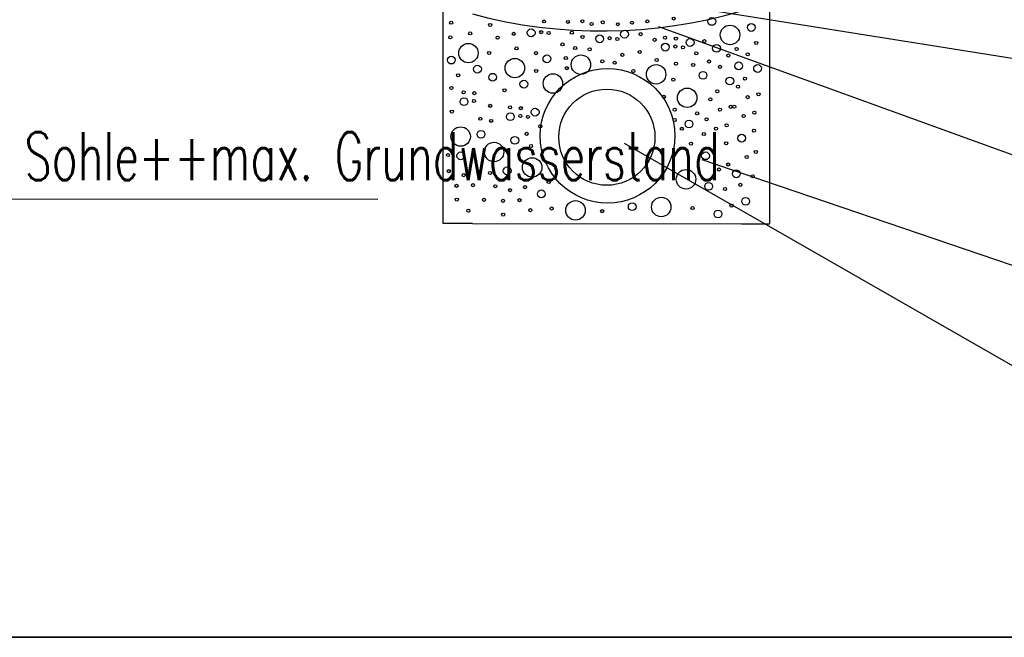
# Model space of a CAD drawing. Extents: x 3409653 to 3410193, y 5788342 to 5789000.
# Tile 37 of 79: x 3409759 to 3409780, y 5788844 to 5788857. Entities that reach past the tile are written whole.
import ezdxf

# ---------------------------------------------------------------- set-up
doc = ezdxf.new("R2010")
doc.units = 0
doc.header["$MEASUREMENT"] = 0
doc.linetypes.add('LINIENART0', pattern=[0])
doc.linetypes.add('LINIENART1', pattern=[50, 40, -10])
for name, color, linetype in [('detail_AA-BB', 7, 'Continuous'), ('NULLEBENE', 7, 'Continuous'), ('Straßenbau', 7, 'Continuous')]:
    doc.layers.add(name, color=color, linetype=linetype)
doc.styles.add('SIMPLEX', font='simplex')

# ---------------------------------------------------------------- blocks, each defined once
blk = doc.blocks.new('GRENZS-104')
at = {"layer": 'NULLEBENE', "color": 1, "linetype": 'LINIENART0'}
blk.add_circle((0, 0), 0.81, dxfattribs=at)
blk = doc.blocks.new('SAND-320')
at = {"layer": 'NULLEBENE', "color": 95, "linetype": 'LINIENART0'}
blk.add_circle((-0.031, 0), 0.031, dxfattribs=at)

msp = doc.modelspace()

# ---------------------------------------------------------------- linework, layer by layer
at = {"layer": 'detail_AA-BB', "color": 176, "linetype": 'LINIENART0'}
for p, q in [((3409768.25785, 5788852.37515), (3409768.25785, 5788857.44608)), ((3409768.25785, 5788852.37515), (3409768.25785, 5788857.44608)), ((3409775.05015, 5788852.36934), (3409775.05015, 5788857.52618)), ((3409775.05015, 5788852.36934), (3409775.05015, 5788857.52618)), ((3409768.86364, 5788852.37463), (3409768.25785, 5788852.37515)), ((3409768.86364, 5788852.37463), (3409768.25785, 5788852.37515)), ((3409768.86364, 5788852.37463), (3409774.4609, 5788852.36985)), ((3409768.86364, 5788852.37463), (3409774.4609, 5788852.36985)), ((3409774.4609, 5788852.36985), (3409775.05015, 5788852.36934)), ((3409774.4609, 5788852.36985), (3409775.05015, 5788852.36934))]:
    msp.add_line(p, q, dxfattribs=at)
at = {"layer": 'detail_AA-BB', "color": 128, "linetype": 'LINIENART0'}
for p, q in [((3409780.5911, 5788855.72873), (3409773.38344, 5788856.87387)), ((3409780.5911, 5788855.72873), (3409773.38344, 5788856.87387)), ((3409780.72582, 5788853.57317), (3409772.74351, 5788856.46971)), ((3409780.72582, 5788853.57317), (3409772.74351, 5788856.46971)), ((3409772.01937, 5788854.0447), (3409780.7777, 5788849.02511)), ((3409772.01937, 5788854.0447), (3409780.7777, 5788849.02511)), ((3409773.63604, 5788853.70789), (3409780.67703, 5788851.30864)), ((3409773.63604, 5788853.70789), (3409780.67703, 5788851.30864))]:
    msp.add_line(p, q, dxfattribs=at)
at = {"layer": 'detail_AA-BB', "color": 160, "linetype": 'LINIENART0'}
msp.add_line((3409757.932, 5788852.885), (3409766.896, 5788852.877), dxfattribs=at)
msp.add_line((3409757.932, 5788852.885), (3409766.896, 5788852.877), dxfattribs=at)
at = {"layer": 'detail_AA-BB', "color": 160, "linetype": 'LINIENART1'}
for centre, radius in [((3409771.676, 5788854.199), 1.4), ((3409771.676, 5788854.199), 1.4), ((3409771.661, 5788854.17), 1), ((3409771.661, 5788854.17), 1)]:
    msp.add_circle(centre, radius, dxfattribs=at)
at = {"layer": 'Straßenbau', "color": 176, "linetype": 'LINIENART0'}
for p, q in [((3409705.63676, 5788843.75982), (3409798.79603, 5788843.75982)), ((3409798.79603, 5788843.75982), (3409705.63676, 5788843.75982)), ((3409705.63676, 5788843.75982), (3409798.79603, 5788843.75982)), ((3409798.79603, 5788843.75982), (3409705.63676, 5788843.75982))]:
    msp.add_line(p, q, dxfattribs=at)
at = {"layer": 'Straßenbau', "color": 161, "linetype": 'LINIENART1'}
msp.add_arc((3409771.545, 5788866.721), 10.34, 254.9698, 286.3798, dxfattribs=at)
msp.add_arc((3409771.545, 5788866.721), 10.34, 254.9698, 286.3798, dxfattribs=at)

# ---------------------------------------------------------------- block references
at = {"layer": 'detail_AA-BB'}
for p, xscale, yscale in [((3409768.42404, 5788856.55418), 0.04, 0.04), ((3409768.42404, 5788856.55418), 0.04, 0.04), ((3409769.23398, 5788856.50704), 0.04, 0.04), ((3409769.23398, 5788856.50704), 0.04, 0.04), ((3409773.84475, 5788856.58023), 0.1, 0.1), ((3409773.84475, 5788856.58023), 0.1, 0.1), ((3409774.66651, 5788856.4543), 0.1, 0.1), ((3409774.66651, 5788856.4543), 0.1, 0.1), ((3409768.81742, 5788856.33157), 0.04, 0.04), ((3409768.81742, 5788856.33157), 0.04, 0.04), ((3409769.72494, 5788856.32103), 0.04, 0.04), ((3409769.72494, 5788856.32103), 0.04, 0.04), ((3409770.08593, 5788856.34253), 0.1, 0.1), ((3409770.08593, 5788856.34253), 0.1, 0.1), ((3409770.29418, 5788856.35596), 0.04, 0.04), ((3409770.29418, 5788856.35596), 0.04, 0.04), ((3409770.45204, 5788856.33917), 0.04, 0.04), ((3409770.45204, 5788856.33917), 0.04, 0.04), ((3409770.93252, 5788856.34542), 0.04, 0.04), ((3409770.93252, 5788856.34542), 0.04, 0.04), ((3409772.02823, 5788856.31436), 0.1, 0.1), ((3409772.02823, 5788856.31436), 0.1, 0.1), ((3409772.36576, 5788856.31493), 0.04, 0.04), ((3409772.36576, 5788856.31493), 0.04, 0.04), ((3409774.22342, 5788856.2987), 0.25, 0.25), ((3409774.22342, 5788856.2987), 0.25, 0.25), ((3409768.40407, 5788856.24788), 0.04, 0.04), ((3409768.40407, 5788856.24788), 0.04, 0.04), ((3409768.78222, 5788855.92069), 0.25, 0.25), ((3409768.78222, 5788855.92069), 0.25, 0.25), ((3409769.3895, 5788856.24174), 0.04, 0.04), ((3409769.3895, 5788856.24174), 0.04, 0.04), ((3409770.73736, 5788856.10147), 0.04, 0.04), ((3409770.73736, 5788856.10147), 0.04, 0.04), ((3409771.15513, 5788856.25699), 0.04, 0.04), ((3409771.15513, 5788856.25699), 0.04, 0.04), ((3409771.51245, 5788856.21897), 0.1, 0.1), ((3409771.51245, 5788856.21897), 0.1, 0.1), ((3409771.7207, 5788856.23241), 0.04, 0.04), ((3409771.7207, 5788856.23241), 0.04, 0.04), ((3409771.87856, 5788856.21561), 0.04, 0.04), ((3409771.87856, 5788856.21561), 0.04, 0.04), ((3409772.65546, 5788856.196), 0.04, 0.04), ((3409772.65546, 5788856.196), 0.04, 0.04), ((3409772.87758, 5788856.04522), 0.1, 0.1), ((3409772.87758, 5788856.04522), 0.1, 0.1), ((3409772.87086, 5788856.24003), 0.04, 0.04), ((3409772.87086, 5788856.24003), 0.04, 0.04), ((3409773.0959, 5788856.22324), 0.04, 0.04), ((3409773.0959, 5788856.22324), 0.04, 0.04), ((3409773.39337, 5788856.14061), 0.1, 0.1), ((3409773.39337, 5788856.14061), 0.1, 0.1), ((3409773.689, 5788856.169), 0.04, 0.04), ((3409773.689, 5788856.169), 0.04, 0.04), ((3409773.68923, 5788856.16856), 0.04, 0.04), ((3409773.68923, 5788856.16856), 0.04, 0.04), ((3409774.7656, 5788856.13185), 0.04, 0.04), ((3409774.7656, 5788856.13185), 0.04, 0.04), ((3409769.21263, 5788855.9246), 0.04, 0.04), ((3409769.21263, 5788855.9246), 0.04, 0.04), ((3409769.78288, 5788856.01913), 0.04, 0.04), ((3409769.78288, 5788856.01913), 0.04, 0.04), ((3409770.18846, 5788855.9185), 0.04, 0.04), ((3409770.18846, 5788855.9185), 0.04, 0.04), ((3409771.00266, 5788856.02523), 0.04, 0.04), ((3409771.00266, 5788856.02523), 0.04, 0.04), ((3409771.3036, 5788855.99991), 0.04, 0.04), ((3409771.3036, 5788855.99991), 0.04, 0.04), ((3409771.98458, 5788855.88496), 0.04, 0.04), ((3409771.98458, 5788855.88496), 0.04, 0.04), ((3409772.34442, 5788855.94595), 0.04, 0.04), ((3409772.34442, 5788855.94595), 0.04, 0.04), ((3409773.08583, 5788856.05865), 0.04, 0.04), ((3409773.08583, 5788856.05865), 0.04, 0.04), ((3409773.24369, 5788856.04186), 0.04, 0.04), ((3409773.24369, 5788856.04186), 0.04, 0.04), ((3409773.52151, 5788855.91545), 0.04, 0.04), ((3409773.52151, 5788855.91545), 0.04, 0.04), ((3409773.94233, 5788856.01913), 0.1, 0.1), ((3409773.94233, 5788856.01913), 0.1, 0.1), ((3409774.36026, 5788856.00714), 0.04, 0.04), ((3409774.36026, 5788856.00714), 0.04, 0.04), ((3409774.59178, 5788855.89704), 0.04, 0.04), ((3409774.59178, 5788855.89704), 0.04, 0.04), ((3409768.42737, 5788855.77512), 0.1, 0.1), ((3409768.42737, 5788855.77512), 0.1, 0.1), ((3409769.74768, 5788855.60826), 0.25, 0.25), ((3409769.74768, 5788855.60826), 0.25, 0.25), ((3409770.41412, 5788855.80262), 0.1, 0.1), ((3409770.41412, 5788855.80262), 0.1, 0.1), ((3409770.8075, 5788855.81787), 0.04, 0.04), ((3409770.8075, 5788855.81787), 0.04, 0.04), ((3409771.12137, 5788855.6803), 0.25, 0.25), ((3409771.12137, 5788855.6803), 0.25, 0.25), ((3409771.56681, 5788855.74773), 0.04, 0.04), ((3409771.56681, 5788855.74773), 0.04, 0.04), ((3409771.82507, 5788855.71955), 0.04, 0.04), ((3409771.82507, 5788855.71955), 0.04, 0.04), ((3409772.69815, 5788855.77518), 0.04, 0.04), ((3409772.69815, 5788855.77518), 0.04, 0.04), ((3409773.09763, 5788855.69894), 0.04, 0.04), ((3409773.09763, 5788855.69894), 0.04, 0.04), ((3409773.784, 5788855.745), 0.04, 0.04), ((3409773.784, 5788855.745), 0.04, 0.04), ((3409774.18933, 5788855.86971), 0.04, 0.04), ((3409774.18933, 5788855.86971), 0.04, 0.04), ((3409774.40349, 5788855.65526), 0.1, 0.1), ((3409774.40349, 5788855.65526), 0.1, 0.1), ((3409768.96989, 5788855.5875), 0.1, 0.1), ((3409768.96989, 5788855.5875), 0.1, 0.1), ((3409770.19151, 5788855.54952), 0.04, 0.04), ((3409770.19151, 5788855.54952), 0.04, 0.04), ((3409770.82884, 5788855.60746), 0.04, 0.04), ((3409770.82884, 5788855.60746), 0.04, 0.04), ((3409772.21329, 5788855.54647), 0.04, 0.04), ((3409772.21329, 5788855.54647), 0.04, 0.04), ((3409772.68578, 5788855.47844), 0.25, 0.25), ((3409772.68578, 5788855.47844), 0.25, 0.25), ((3409773.45747, 5788855.67454), 0.04, 0.04), ((3409773.45747, 5788855.67454), 0.04, 0.04), ((3409773.66178, 5788855.45803), 0.1, 0.1), ((3409773.66178, 5788855.45803), 0.1, 0.1), ((3409774.01552, 5788855.6349), 0.04, 0.04), ((3409774.01552, 5788855.6349), 0.04, 0.04), ((3409774.79609, 5788855.60124), 0.1, 0.1), ((3409774.79609, 5788855.60124), 0.1, 0.1), ((3409768.56737, 5788855.45943), 0.04, 0.04), ((3409768.56737, 5788855.45943), 0.04, 0.04), ((3409769.28582, 5788855.41839), 0.1, 0.1), ((3409769.28582, 5788855.41839), 0.1, 0.1), ((3409769.93535, 5788855.27507), 0.1, 0.1), ((3409769.93535, 5788855.27507), 0.1, 0.1), ((3409770.53918, 5788855.28778), 0.25, 0.25), ((3409770.53918, 5788855.28778), 0.25, 0.25), ((3409773.04274, 5788855.3696), 0.04, 0.04), ((3409773.04274, 5788855.3696), 0.04, 0.04), ((3409774.21983, 5788855.33911), 0.1, 0.1), ((3409774.21983, 5788855.33911), 0.1, 0.1), ((3409774.53384, 5788855.38778), 0.04, 0.04), ((3409774.53384, 5788855.38778), 0.04, 0.04), ((3409768.42737, 5788855.19582), 0.04, 0.04), ((3409768.42737, 5788855.19582), 0.04, 0.04), ((3409768.68169, 5788855.10348), 0.04, 0.04), ((3409768.68169, 5788855.10348), 0.04, 0.04), ((3409768.90654, 5788855.08644), 0.04, 0.04), ((3409768.90654, 5788855.08644), 0.04, 0.04), ((3409769.53283, 5788855.14699), 0.04, 0.04), ((3409769.53283, 5788855.14699), 0.04, 0.04), ((3409773.33083, 5788854.99047), 0.25, 0.25), ((3409773.33083, 5788854.99047), 0.25, 0.25), ((3409773.95758, 5788855.12564), 0.04, 0.04), ((3409773.95758, 5788855.12564), 0.04, 0.04), ((3409774.39052, 5788855.22006), 0.04, 0.04), ((3409774.39052, 5788855.22006), 0.04, 0.04), ((3409768.68841, 5788854.90867), 0.1, 0.1), ((3409768.68841, 5788854.90867), 0.1, 0.1), ((3409768.89666, 5788854.9221), 0.04, 0.04), ((3409768.89666, 5788854.9221), 0.04, 0.04), ((3409772.84758, 5788855.00976), 0.04, 0.04), ((3409772.84758, 5788855.00976), 0.04, 0.04), ((3409773.81425, 5788854.95792), 0.04, 0.04), ((3409773.81425, 5788854.95792), 0.04, 0.04), ((3409774.58873, 5788855.00355), 0.04, 0.04), ((3409774.58873, 5788855.00355), 0.04, 0.04), ((3409774.81439, 5788855.06454), 0.04, 0.04), ((3409774.81439, 5788855.06454), 0.04, 0.04), ((3409768.43736, 5788854.70308), 0.04, 0.04), ((3409768.43736, 5788854.70308), 0.04, 0.04), ((3409769.23398, 5788854.82375), 0.04, 0.04), ((3409769.23398, 5788854.82375), 0.04, 0.04), ((3409769.64715, 5788854.79105), 0.04, 0.04), ((3409769.64715, 5788854.79105), 0.04, 0.04), ((3409769.872, 5788854.774), 0.04, 0.04), ((3409769.872, 5788854.774), 0.04, 0.04), ((3409770.16966, 5788854.69162), 0.1, 0.1), ((3409770.16966, 5788854.69162), 0.1, 0.1), ((3409773.07324, 5788854.74141), 0.04, 0.04), ((3409773.07324, 5788854.74141), 0.04, 0.04), ((3409773.5398, 5788854.66518), 0.04, 0.04), ((3409773.5398, 5788854.66518), 0.04, 0.04), ((3409774.01247, 5788854.74141), 0.04, 0.04), ((3409774.01247, 5788854.74141), 0.04, 0.04), ((3409774.23813, 5788854.8024), 0.04, 0.04), ((3409774.23813, 5788854.8024), 0.04, 0.04), ((3409774.31123, 5788854.80534), 0.04, 0.04), ((3409774.31123, 5788854.80534), 0.04, 0.04), ((3409774.729, 5788854.68031), 0.04, 0.04), ((3409774.729, 5788854.68031), 0.04, 0.04), ((3409769.02783, 5788854.55374), 0.04, 0.04), ((3409769.02783, 5788854.55374), 0.04, 0.04), ((3409769.25533, 5788854.50966), 0.04, 0.04), ((3409769.25533, 5788854.50966), 0.04, 0.04), ((3409769.65387, 5788854.59623), 0.1, 0.1), ((3409769.65387, 5788854.59623), 0.1, 0.1), ((3409769.86212, 5788854.60967), 0.04, 0.04), ((3409769.86212, 5788854.60967), 0.04, 0.04), ((3409770.01998, 5788854.59287), 0.04, 0.04), ((3409770.01998, 5788854.59287), 0.04, 0.04), ((3409773.07344, 5788854.52714), 0.04, 0.04), ((3409773.07344, 5788854.52714), 0.04, 0.04), ((3409773.3709, 5788854.44451), 0.1, 0.1), ((3409773.3709, 5788854.44451), 0.1, 0.1), ((3409773.73497, 5788854.5432), 0.04, 0.04), ((3409773.73497, 5788854.5432), 0.04, 0.04), ((3409774.5064, 5788854.61017), 0.04, 0.04), ((3409774.5064, 5788854.61017), 0.04, 0.04), ((3409768.62047, 5788854.18371), 0.25, 0.25), ((3409768.62047, 5788854.18371), 0.25, 0.25), ((3409769.0433, 5788854.23032), 0.1, 0.1), ((3409769.0433, 5788854.23032), 0.1, 0.1), ((3409770.27689, 5788854.39683), 0.04, 0.04), ((3409770.27689, 5788854.39683), 0.04, 0.04), ((3409773.22123, 5788854.34576), 0.04, 0.04), ((3409773.22123, 5788854.34576), 0.04, 0.04), ((3409773.93013, 5788854.34803), 0.04, 0.04), ((3409773.93013, 5788854.34803), 0.04, 0.04), ((3409774.15274, 5788854.41817), 0.04, 0.04), ((3409774.15274, 5788854.41817), 0.04, 0.04), ((3409774.71986, 5788854.30523), 0.04, 0.04), ((3409774.71986, 5788854.30523), 0.04, 0.04), ((3409769.74629, 5788854.10408), 0.1, 0.1), ((3409769.74629, 5788854.10408), 0.1, 0.1), ((3409769.99329, 5788854.2413), 0.04, 0.04), ((3409769.99329, 5788854.2413), 0.04, 0.04), ((3409773.67703, 5788854.2352), 0.04, 0.04), ((3409773.67703, 5788854.2352), 0.04, 0.04), ((3409774.14359, 5788854.04309), 0.04, 0.04), ((3409774.14359, 5788854.04309), 0.04, 0.04), ((3409774.46675, 5788854.15041), 0.1, 0.1), ((3409774.46675, 5788854.15041), 0.1, 0.1), ((3409769.31562, 5788853.86196), 0.25, 0.25), ((3409769.31562, 5788853.86196), 0.25, 0.25), ((3409770.08478, 5788853.98515), 0.04, 0.04), ((3409770.08478, 5788853.98515), 0.04, 0.04), ((3409773.41173, 5788854.03699), 0.04, 0.04), ((3409773.41173, 5788854.03699), 0.04, 0.04), ((3409774.7595, 5788853.86306), 0.04, 0.04), ((3409774.7595, 5788853.86306), 0.04, 0.04), ((3409768.35746, 5788853.7975), 0.04, 0.04), ((3409768.35746, 5788853.7975), 0.04, 0.04), ((3409768.62226, 5788853.78223), 0.1, 0.1), ((3409768.62226, 5788853.78223), 0.1, 0.1), ((3409770.10712, 5788853.54149), 0.25, 0.25), ((3409770.10712, 5788853.54149), 0.25, 0.25), ((3409773.71362, 5788853.78389), 0.1, 0.1), ((3409773.71362, 5788853.78389), 0.1, 0.1), ((3409774.57043, 5788853.75938), 0.04, 0.04), ((3409774.57043, 5788853.75938), 0.04, 0.04), ((3409768.37525, 5788853.46204), 0.04, 0.04), ((3409768.37525, 5788853.46204), 0.04, 0.04), ((3409768.99124, 5788853.44374), 0.04, 0.04), ((3409768.99124, 5788853.44374), 0.04, 0.04), ((3409769.58772, 5788853.46979), 0.1, 0.1), ((3409769.58772, 5788853.46979), 0.1, 0.1), ((3409773.30836, 5788853.29437), 0.25, 0.25), ((3409773.30836, 5788853.29437), 0.25, 0.25), ((3409773.99417, 5788853.49724), 0.04, 0.04), ((3409773.99417, 5788853.49724), 0.04, 0.04), ((3409774.18324, 5788853.60092), 0.04, 0.04), ((3409774.18324, 5788853.60092), 0.04, 0.04), ((3409774.35392, 5788853.40869), 0.1, 0.1), ((3409774.35392, 5788853.40869), 0.1, 0.1), ((3409768.68325, 5788853.3797), 0.04, 0.04), ((3409768.68325, 5788853.3797), 0.04, 0.04), ((3409769.23093, 5788853.42405), 0.04, 0.04), ((3409769.23093, 5788853.42405), 0.04, 0.04), ((3409770.4513, 5788853.23555), 0.04, 0.04), ((3409770.4513, 5788853.23555), 0.04, 0.04), ((3409774.69546, 5788853.3538), 0.04, 0.04), ((3409774.69546, 5788853.3538), 0.04, 0.04), ((3409768.53382, 5788853.15709), 0.04, 0.04), ((3409768.53382, 5788853.15709), 0.04, 0.04), ((3409768.87841, 5788853.17234), 0.04, 0.04), ((3409768.87841, 5788853.17234), 0.04, 0.04), ((3409769.34071, 5788853.1496), 0.04, 0.04), ((3409769.34071, 5788853.1496), 0.04, 0.04), ((3409769.64871, 5788853.06727), 0.04, 0.04), ((3409769.64871, 5788853.06727), 0.04, 0.04), ((3409769.9567, 5788853.1313), 0.04, 0.04), ((3409769.9567, 5788853.1313), 0.04, 0.04), ((3409770.29824, 5788852.99103), 0.1, 0.1), ((3409770.29824, 5788852.99103), 0.1, 0.1), ((3409773.77766, 5788853.14655), 0.1, 0.1), ((3409773.77766, 5788853.14655), 0.1, 0.1), ((3409774.1192, 5788853.09166), 0.04, 0.04), ((3409774.1192, 5788853.09166), 0.04, 0.04), ((3409774.43679, 5788853.17825), 0.04, 0.04), ((3409774.43679, 5788853.17825), 0.04, 0.04), ((3409768.53992, 5788852.87044), 0.04, 0.04), ((3409768.53992, 5788852.87044), 0.04, 0.04), ((3409769.1059, 5788852.866), 0.04, 0.04), ((3409769.1059, 5788852.866), 0.04, 0.04), ((3409769.49928, 5788852.84466), 0.04, 0.04), ((3409769.49928, 5788852.84466), 0.04, 0.04), ((3409769.84387, 5788852.8599), 0.04, 0.04), ((3409769.84387, 5788852.8599), 0.04, 0.04), ((3409771.00922, 5788852.64679), 0.25, 0.25), ((3409771.00922, 5788852.64679), 0.25, 0.25), ((3409772.79269, 5788852.71658), 0.25, 0.25), ((3409772.79269, 5788852.71658), 0.25, 0.25), ((3409774.54909, 5788852.83539), 0.1, 0.1), ((3409774.54909, 5788852.83539), 0.1, 0.1), ((3409768.78028, 5788852.6389), 0.04, 0.04), ((3409768.78028, 5788852.6389), 0.04, 0.04), ((3409770.06953, 5788852.65254), 0.04, 0.04), ((3409770.06953, 5788852.65254), 0.04, 0.04), ((3409770.5117, 5788852.68608), 0.04, 0.04), ((3409770.5117, 5788852.68608), 0.04, 0.04), ((3409771.56434, 5788852.62996), 0.04, 0.04), ((3409771.56434, 5788852.62996), 0.04, 0.04), ((3409772.1889, 5788852.72268), 0.1, 0.1), ((3409772.1889, 5788852.72268), 0.1, 0.1), ((3409773.44222, 5788852.69523), 0.04, 0.04), ((3409773.44222, 5788852.69523), 0.04, 0.04), ((3409773.97282, 5788852.57326), 0.1, 0.1), ((3409773.97282, 5788852.57326), 0.1, 0.1), ((3409774.25367, 5788852.74544), 0.04, 0.04), ((3409774.25367, 5788852.74544), 0.04, 0.04), ((3409769.50538, 5788852.55801), 0.04, 0.04), ((3409769.50538, 5788852.55801), 0.04, 0.04)]:
    msp.add_blockref('GRENZS-104', p, dxfattribs=dict(at, xscale=xscale, yscale=yscale))
for p in [(3409770.38764, 5788856.58022), (3409770.38764, 5788856.58022), (3409770.88273, 5788856.57113), (3409770.88273, 5788856.57113), (3409771.1825, 5788856.58476), (3409771.1825, 5788856.58476), (3409771.37554, 5788856.52571), (3409771.37554, 5788856.52571), (3409771.60719, 5788856.56205), (3409771.60719, 5788856.56205), (3409771.92059, 5788856.52117), (3409771.92059, 5788856.52117), (3409772.21583, 5788856.55296), (3409772.21583, 5788856.55296), (3409772.53377, 5788856.58022), (3409772.53377, 5788856.58022), (3409773.08337, 5788856.63926), (3409773.08337, 5788856.63926)]:
    msp.add_blockref('SAND-320', p, dxfattribs=at)

# ---------------------------------------------------------------- texts
at = {"layer": 'detail_AA-BB', "color": 128, "linetype": 'LINIENART0', "style": 'SIMPLEX', "width": 0.66046}
msp.add_text('0,6 m unter Sohle++max. Grundwasserstand', height=1, dxfattribs=at).set_placement((3409753.63314, 5788853.27523))
msp.add_text('0,6 m unter Sohle++max. Grundwasserstand', height=1, dxfattribs=at).set_placement((3409753.63314, 5788853.27523))

doc.saveas('drawing.dxf')
